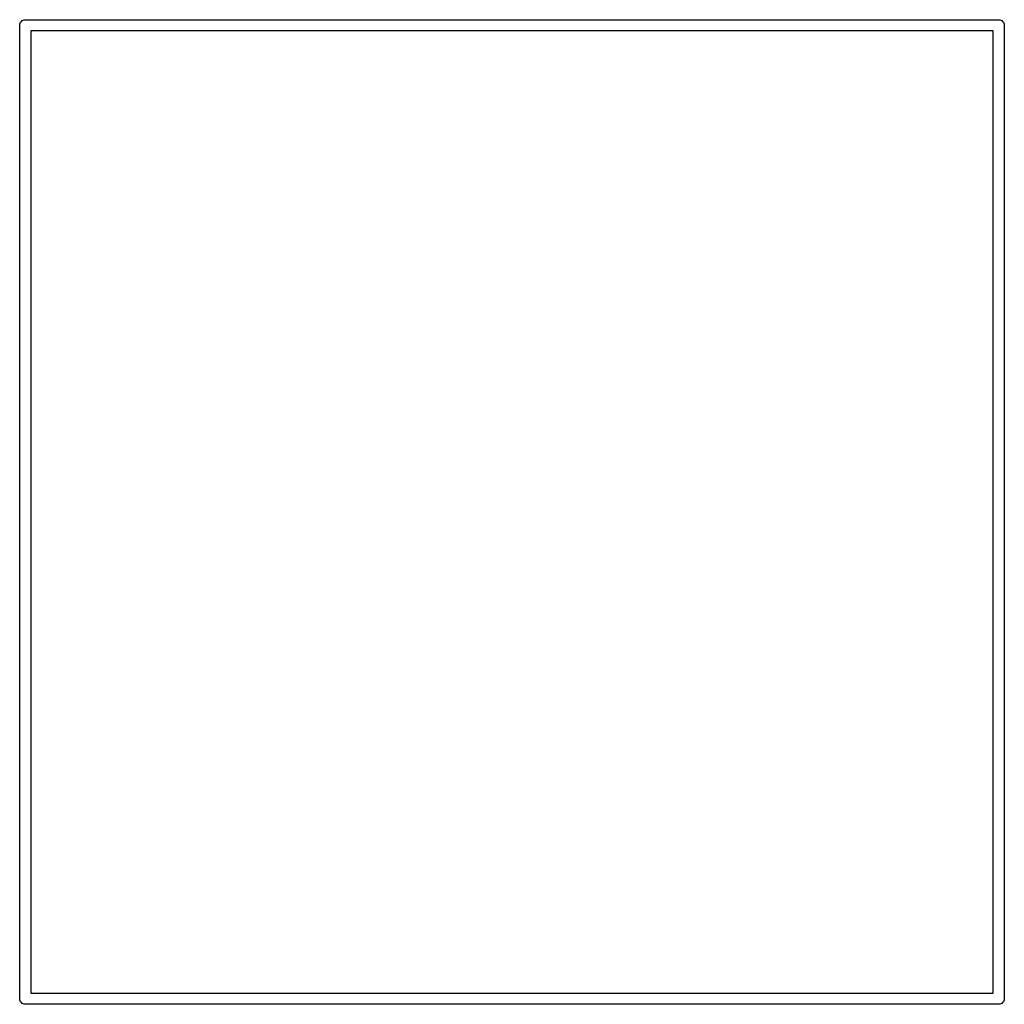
# Model space of a CAD drawing. Extents: x 3.39 to 3.907, y -2.379 to -1.861.
import ezdxf

# ---------------------------------------------------------------- set-up
doc = ezdxf.new("R2010")
doc.units = 0
doc.header["$MEASUREMENT"] = 0
doc.layers.add('BLACK', color=7, linetype='CONTINUOUS')

msp = doc.modelspace()

# ---------------------------------------------------------------- linework, layer by layer
at = {"layer": 'BLACK', "linetype": 'CONTINUOUS'}
for p, q in [((3.38955, -1.86378), (3.38961, -1.8632)), ((3.38957, -1.86392), (3.38955, -1.86378)), ((3.38961, -1.8632), (3.38978, -1.86264)), ((3.38978, -1.86264), (3.39005, -1.86213)), ((3.39005, -1.86213), (3.39042, -1.86168)), ((3.39042, -1.86168), (3.39087, -1.86131)), ((3.39087, -1.86131), (3.39138, -1.86104)), ((3.39138, -1.86104), (3.39194, -1.86087)), ((3.39194, -1.86087), (3.39237, -1.86083)), ((3.39237, -1.86083), (3.39252, -1.86081)), ((3.39252, -1.86081), (3.39266, -1.86083)), ((3.39266, -1.86083), (3.90419, -1.86083)), ((3.90419, -1.86083), (3.90433, -1.86081)), ((3.90433, -1.86081), (3.90448, -1.86083)), ((3.90448, -1.86083), (3.90491, -1.86087)), ((3.90491, -1.86087), (3.90547, -1.86104)), ((3.90547, -1.86104), (3.90598, -1.86131)), ((3.90598, -1.86131), (3.90643, -1.86168)), ((3.90643, -1.86168), (3.9068, -1.86213)), ((3.9068, -1.86213), (3.90707, -1.86264)), ((3.90707, -1.86264), (3.90724, -1.8632)), ((3.90724, -1.8632), (3.9073, -1.86378)), ((3.9073, -1.86378), (3.90728, -1.86392)), ((3.38957, -2.37545), (3.38957, -1.86392)), ((3.39547, -1.86673), (3.39547, -2.37264)), ((3.90138, -1.86673), (3.39547, -1.86673)), ((3.90138, -2.37264), (3.90138, -1.86673)), ((3.90728, -1.86392), (3.90728, -2.37545)), ((3.38955, -2.37559), (3.38957, -2.37545)), ((3.38961, -2.37617), (3.38955, -2.37559)), ((3.38978, -2.37673), (3.38961, -2.37617)), ((3.39547, -2.37264), (3.90138, -2.37264)), ((3.90724, -2.37617), (3.90707, -2.37673)), ((3.9073, -2.37559), (3.90724, -2.37617)), ((3.90728, -2.37545), (3.9073, -2.37559)), ((3.39005, -2.37724), (3.38978, -2.37673)), ((3.39042, -2.37769), (3.39005, -2.37724)), ((3.39087, -2.37806), (3.39042, -2.37769)), ((3.39138, -2.37833), (3.39087, -2.37806)), ((3.39194, -2.3785), (3.39138, -2.37833)), ((3.39252, -2.37856), (3.39194, -2.3785)), ((3.39266, -2.37854), (3.39252, -2.37856)), ((3.90419, -2.37854), (3.39266, -2.37854)), ((3.90433, -2.37856), (3.90419, -2.37854)), ((3.90448, -2.37854), (3.90433, -2.37856)), ((3.90491, -2.3785), (3.90448, -2.37854)), ((3.90547, -2.37833), (3.90491, -2.3785)), ((3.90598, -2.37806), (3.90547, -2.37833)), ((3.90643, -2.37769), (3.90598, -2.37806)), ((3.9068, -2.37724), (3.90643, -2.37769)), ((3.90707, -2.37673), (3.9068, -2.37724))]:
    msp.add_line(p, q, dxfattribs=at)

doc.saveas('drawing.dxf')
